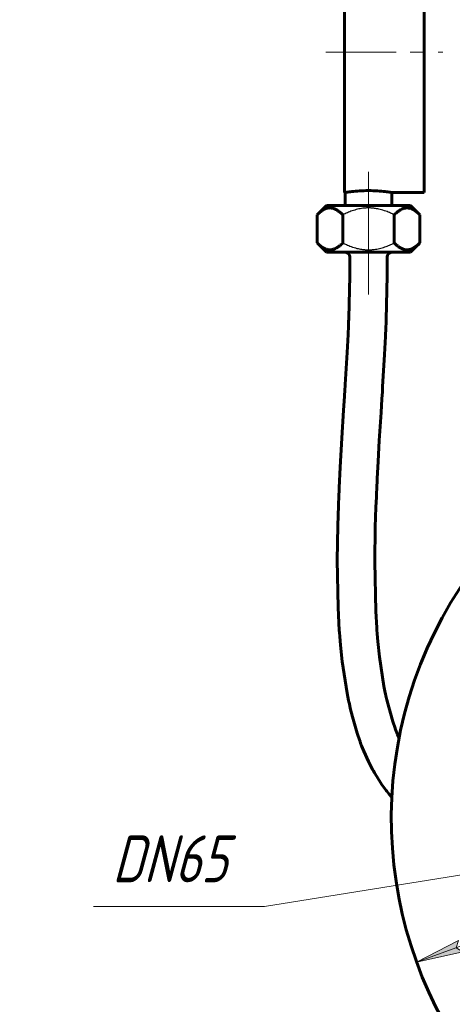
# Model space of a CAD drawing. Header units: millimetres. Extents: x 0 to 420, y 0 to 297.
# Tile 11 of 15: x 218 to 264, y 109 to 214. Entities that reach past the tile are written whole.
import ezdxf

# ---------------------------------------------------------------- set-up
doc = ezdxf.new("R2010")
doc.units = ezdxf.units.MM
for name, pattern in [('K5LT-1', [0]), ('K5LT_AXLED', [12, 7.5, -1.5, 1.5, -1.5]), ('K5LT_BASIC', [0]), ('K5LT_THIN', [0])]:
    doc.linetypes.add(name, pattern=pattern)
doc.layers.add('Системный слой', color=7, linetype='Continuous')
doc.layers.add('Системный слой (1)', color=251, linetype='Continuous', true_color=0x6c6c6c)
doc.styles.add('KDIMTEXTSTYLE', font='GOST_AU.SHX', dxfattribs={"width": 0.96, "oblique": 15, "height": 5})
doc.styles.add('KTEXTSTYLE', font='GOST_AU.SHX', dxfattribs={"width": 0.56, "height": 5})
doc.dimstyles.new('KDIMSTYLE (0.50)', dxfattribs={"dimtxt": 5, "dimasz": 1, "dimexe": 2, "dimexo": 0, "dimgap": 1, "dimtad": 1, "dimlfac": 2, "dimtxsty": 'KDIMTEXTSTYLE', "dimsah": 1, "dimcen": 0, "dimdle": 1, "dimadec": 0, "dimazin": 0, "dimtfac": 0.667, "dimtmove": 0, "dimatfit": 3, "dimfxl": 1, "dimtvp": 1, "dimtolj": 1, "dimtzin": 0, "dimarcsym": 0})

# ---------------------------------------------------------------- blocks, each defined once
blk = doc.blocks.new('U90')
at = {"layer": 'Системный слой (1)', "color": 143, "linetype": 'K5LT_BASIC', "lineweight": 60, "true_color": 0x33acca}
for p, q in [((252.92, 225.96), (252.92, 210.96)), ((252.92, 210.96), (252.92, 195.96))]:
    blk.add_line(p, q, dxfattribs=at)
blk = doc.blocks.new('U91')
at = {"layer": 'Системный слой (1)', "color": 143, "linetype": 'K5LT_BASIC', "lineweight": 60, "true_color": 0x33acca}
for p, q in [((261.42, 225.96), (261.42, 210.96)), ((261.42, 210.96), (261.42, 195.96))]:
    blk.add_line(p, q, dxfattribs=at)
blk = doc.blocks.new('U92')
at = {"layer": 'Системный слой (1)', "color": 143, "linetype": 'K5LT_BASIC', "lineweight": 60, "true_color": 0x33acca}
for p, q in [((252.92, 195.96), (252.98, 195.96)), ((257.98, 195.96), (261.42, 195.96))]:
    blk.add_line(p, q, dxfattribs=at)
blk = doc.blocks.new('U93')
at = {"layer": 'Системный слой (1)', "color": 143, "linetype": 'K5LT_BASIC', "lineweight": 60, "true_color": 0x33acca}
for p, q in [((253.48, 187.09), (253.38, 182.56)), ((253.36, 182.22), (253.34, 181.75)), ((253.37, 182.45), (253.36, 182.22)), ((253.38, 182.56), (253.37, 182.45)), ((253.3, 180.82), (253.2, 178.9)), ((253.34, 181.75), (253.3, 180.82)), ((253.2, 178.9), (253, 175.49)), ((253, 175.49), (252.99, 175.31)), ((252.96, 174.95), (252.92, 174.21)), ((252.99, 175.31), (252.96, 174.95)), ((252.92, 174.21), (252.83, 172.74)), ((252.83, 172.74), (252.64, 169.74)), ((252.64, 169.74), (252.47, 166.65)), ((252.47, 166.65), (252.36, 164.44)), ((252.35, 164.17), (252.32, 163.63)), ((252.36, 164.44), (252.35, 164.17)), ((252.32, 163.63), (252.28, 162.55)), ((252.28, 162.55), (252.21, 160.38)), ((252.21, 160.38), (252.15, 156.75)), ((252.15, 156.75), (252.24, 151.67)), ((252.24, 151.67), (252.37, 149.24)), ((252.37, 149.24), (252.39, 149.02)), ((252.39, 149.02), (252.42, 148.57)), ((252.42, 148.57), (252.5, 147.68)), ((252.5, 147.68), (252.68, 145.92)), ((252.68, 145.92), (253.2, 142.54)), ((253.2, 142.54), (253.36, 141.74)), ((253.36, 141.74), (253.39, 141.62)), ((253.39, 141.62), (253.44, 141.39)), ((253.44, 141.39), (253.54, 140.93)), ((253.54, 140.93), (253.77, 140.02)), ((253.77, 140.02), (254.28, 138.26)), ((254.28, 138.26), (254.56, 137.44)), ((254.56, 137.44), (254.59, 137.37)), ((254.59, 137.37), (254.64, 137.22)), ((254.64, 137.22), (254.75, 136.93)), ((254.75, 136.93), (254.98, 136.36)), ((254.98, 136.36), (255.48, 135.25)), ((255.48, 135.25), (255.91, 134.41)), ((255.91, 134.41), (255.94, 134.36)), ((255.94, 134.36), (256, 134.25)), ((256, 134.25), (256.12, 134.04)), ((256.12, 134.04), (256.36, 133.63)), ((256.36, 133.63), (256.88, 132.83)), ((256.88, 132.83), (257.38, 132.15)), ((257.38, 132.15), (257.4, 132.13)), ((257.4, 132.13), (257.45, 132.07)), ((257.45, 132.07), (257.54, 131.95)), ((257.54, 131.95), (257.7, 131.75)), ((257.7, 131.75), (257.95, 131.47)), ((257.95, 131.47), (257.97, 131.44))]:
    blk.add_line(p, q, dxfattribs=at)
blk = doc.blocks.new('U94')
at = {"layer": 'Системный слой (1)', "color": 143, "linetype": 'K5LT_BASIC', "lineweight": 60, "true_color": 0x33acca}
for p, q in [((257.48, 187.09), (257.38, 182.4)), ((257.36, 182.05), (257.34, 181.58)), ((257.37, 182.28), (257.36, 182.05)), ((257.38, 182.4), (257.37, 182.28)), ((257.34, 181.58), (257.3, 180.62)), ((257.3, 180.62), (257.19, 178.67)), ((257.19, 178.67), (256.99, 175.24)), ((256.96, 174.7), (256.91, 173.96)), ((256.98, 175.06), (256.96, 174.7)), ((256.99, 175.24), (256.98, 175.06)), ((256.91, 173.96), (256.82, 172.49)), ((256.82, 172.49), (256.63, 169.49)), ((256.63, 169.49), (256.51, 167.27)), ((256.51, 167.27), (256.41, 165.46)), ((256.41, 165.46), (256.36, 164.26)), ((256.34, 163.99), (256.32, 163.46)), ((256.36, 164.26), (256.34, 163.99)), ((256.32, 163.46), (256.28, 162.4)), ((256.28, 162.4), (256.21, 160.27)), ((256.21, 160.27), (256.15, 156.55)), ((256.15, 156.55), (256.26, 151.3)), ((256.26, 151.3), (256.36, 149.52)), ((256.36, 149.52), (256.38, 149.31)), ((256.38, 149.31), (256.41, 148.88)), ((256.41, 148.88), (256.48, 148.04)), ((256.48, 148.04), (256.65, 146.4)), ((256.65, 146.4), (257.13, 143.29)), ((257.13, 143.29), (257.27, 142.57)), ((257.27, 142.57), (257.3, 142.46)), ((257.3, 142.46), (257.34, 142.25)), ((257.34, 142.25), (257.44, 141.84)), ((257.44, 141.84), (257.64, 141.03)), ((257.64, 141.03), (258.08, 139.5)), ((258.08, 139.5), (258.32, 138.82)), ((258.32, 138.82), (258.33, 138.77)), ((258.33, 138.77), (258.37, 138.68)), ((258.37, 138.68), (258.44, 138.49)), ((258.44, 138.49), (258.58, 138.13)), ((258.58, 138.13), (258.74, 137.74))]:
    blk.add_line(p, q, dxfattribs=at)
blk = doc.blocks.new('D5')
at = {"layer": 'Системный слой (1)'}
for points in [[(272.25, 137.39), (272.9, 137.89), (267.9, 138.55), (272.56, 136.62)], [(337.93, 119.78), (333.27, 121.71), (333.58, 120.94), (332.93, 120.43)]]:
    blk.add_hatch(color=7, dxfattribs=at).paths.add_polyline_path(points)
at = {"layer": 'Системный слой (1)', "color": 7, "linetype": 'K5LT_THIN', "lineweight": 18, "true_color": 0xffffff}
for p, q in [((267.9, 138.55), (272.9, 137.89)), ((272.56, 136.62), (267.9, 138.55)), ((267.9, 138.55), (337.93, 119.78)), ((272.9, 137.89), (272.25, 137.39)), ((272.25, 137.39), (272.56, 136.62)), ((332.93, 120.43), (333.58, 120.94)), ((333.58, 120.94), (333.27, 121.71)), ((333.27, 121.71), (337.93, 119.78)), ((337.93, 119.78), (332.93, 120.43)), ((337.93, 119.78), (354.72, 115.27)), ((354.72, 115.27), (371.79, 115.27))]:
    blk.add_line(p, q, dxfattribs=at)
blk.add_wipeout([(356.72, 116.27), (356.72, 123.65), (369.27, 123.65), (369.27, 116.27)]).dxf.layer = 'Системный слой (1)'
at = {"layer": 'Системный слой (1)', "color": 7, "char_height": 5, "attachment_point": 1, "style": 'KTEXTSTYLE'}
for s, insert in [('\\H5.0;\\W1.000;\\Q15;\\Q15;\\W0.960;∅', (356.72, 122.86)), ('\\H5.0;\\W1.000;\\Q15;\\Q15;\\W0.960;145', (360.03, 122.86))]:
    blk.add_mtext(s, dxfattribs=dict(at, insert=insert))
blk = doc.blocks.new('KDIMARROW_01')
at = {"layer": 'Системный слой'}
blk.add_hatch(color=0, dxfattribs=at).paths.add_polyline_path([(-5, -0.66), (0, 0), (-5, 0.66), (-4.5, 0)])
at = {"layer": 'Системный слой', "color": 0, "linetype": 'K5LT_THIN', "lineweight": 18}
for p, q in [((-4.5, 0), (-5, 0.66)), ((-5, 0.66), (0, 0)), ((0, 0), (-5, -0.66)), ((-5, -0.66), (-4.5, 0))]:
    blk.add_line(p, q, dxfattribs=at)
at = {"layer": 'Системный слой (1)', "color": 0, "linetype": 'K5LT_THIN', "lineweight": 18}
blk.add_line((302.92, 129.16), (302.42, 129.16), dxfattribs=at)
blk = doc.blocks.new('D6')
at = {"layer": 'Системный слой (1)'}
for points in [[(340.75, 142.16), (345.23, 144.49), (340.3, 143.4), (341, 142.95)], [(265.53, 114.93), (264.84, 115.37), (265.08, 116.16), (260.6, 113.84)]]:
    blk.add_hatch(color=7, dxfattribs=at).paths.add_polyline_path(points)
at = {"layer": 'Системный слой (1)', "color": 7, "linetype": 'K5LT_THIN', "lineweight": 18, "true_color": 0xffffff}
for p, q in [((345.23, 144.49), (354.72, 147.92)), ((354.72, 147.92), (372.32, 147.92)), ((260.6, 113.84), (345.23, 144.49)), ((340.3, 143.4), (345.23, 144.49)), ((345.23, 144.49), (340.75, 142.16)), ((341, 142.95), (340.3, 143.4)), ((340.75, 142.16), (341, 142.95)), ((260.6, 113.84), (265.08, 116.16)), ((265.08, 116.16), (264.84, 115.37)), ((265.53, 114.93), (260.6, 113.84)), ((264.84, 115.37), (265.53, 114.93))]:
    blk.add_line(p, q, dxfattribs=at)
blk.add_wipeout([(356.72, 148.92), (356.72, 156.31), (369.77, 156.31), (369.77, 148.92)]).dxf.layer = 'Системный слой (1)'
at = {"layer": 'Системный слой (1)', "color": 7, "char_height": 5, "attachment_point": 1, "style": 'KTEXTSTYLE'}
for s, insert in [('\\H5.0;\\W1.000;\\Q15;\\Q15;\\W0.960;∅', (356.72, 155.51)), ('\\H5.0;\\W1.000;\\Q15;\\Q15;\\W0.960;180', (360.03, 155.51))]:
    blk.add_mtext(s, dxfattribs=dict(at, insert=insert))
blk = doc.blocks.new('D8')
at = {"layer": 'Системный слой (1)'}
for points in [[(314.13, 130.3), (318.96, 131.74), (313.92, 131.6), (314.52, 131.02)], [(291.91, 126.73), (291.31, 127.3), (291.7, 128.03), (286.87, 126.59)]]:
    blk.add_hatch(color=7, dxfattribs=at).paths.add_polyline_path(points)
at = {"layer": 'Системный слой (1)', "color": 7, "linetype": 'K5LT_THIN', "lineweight": 18, "true_color": 0xffffff}
for p, q in [((318.96, 131.74), (286.87, 126.59)), ((313.92, 131.6), (318.96, 131.74)), ((314.52, 131.02), (313.92, 131.6)), ((318.96, 131.74), (314.13, 130.3)), ((314.13, 130.3), (314.52, 131.02)), ((286.87, 126.59), (291.7, 128.03)), ((291.7, 128.03), (291.31, 127.3)), ((291.31, 127.3), (291.91, 126.73)), ((286.87, 126.59), (244.4, 119.78)), ((291.91, 126.73), (286.87, 126.59)), ((244.4, 119.78), (226.15, 119.78))]:
    blk.add_line(p, q, dxfattribs=at)
blk.add_wipeout([(228.15, 120.78), (228.15, 128.16), (241.83, 128.16), (241.83, 120.78)]).dxf.layer = 'Системный слой (1)'
at = {"layer": 'Системный слой (1)', "color": 7, "insert": (228.15, 127.36), "char_height": 5, "attachment_point": 1, "style": 'KTEXTSTYLE'}
blk.add_mtext('\\H5.0;\\W1.000;\\Q15;\\Q15;\\W0.960;DN65', dxfattribs=at)

msp = doc.modelspace()

# ---------------------------------------------------------------- linework, layer by layer
at = {"layer": 'Системный слой (1)', "color": 30, "linetype": 'K5LT_AXLED', "lineweight": 18, "true_color": 0xff8000}
for p, q in [((250.9157, 210.9633), (263.4157, 210.9633)), ((255.4812, 198.1731), (255.4812, 191.5883)), ((255.4812, 192.5883), (255.4812, 185.0883))]:
    msp.add_line(p, q, dxfattribs=at)
at = {"layer": 'Системный слой (1)', "color": 143, "linetype": 'K5LT_BASIC', "lineweight": 60, "true_color": 0x33acca}
for p, q in [((252.9812, 195.9633), (252.9812, 194.5883)), ((257.9812, 195.9633), (257.9812, 194.5883)), ((249.9963, 193.5883), (250.9963, 194.5883)), ((259.966, 194.5883), (250.9963, 194.5883)), ((260.966, 193.5883), (259.966, 194.5883)), ((249.9963, 190.5883), (249.9963, 193.5883)), ((252.7387, 190.5883), (252.7387, 193.5883)), ((258.2236, 190.5883), (258.2236, 193.5883)), ((260.966, 190.5883), (260.966, 193.5883)), ((250.9963, 189.5883), (249.9963, 190.5883)), ((259.966, 189.5883), (260.966, 190.5883)), ((259.966, 189.5883), (250.9963, 189.5883)), ((253.4812, 189.0883), (253.4812, 187.0883)), ((257.4812, 189.0883), (257.4812, 187.0883))]:
    msp.add_line(p, q, dxfattribs=at)
for centre, radius, start, end in [((252.9812, 189.0883), 0.5, 0, 90), ((257.9812, 189.0883), 0.5, 90, 180), ((302.9157, 129.1634), 45, 303.55731, 236.44269)]:
    msp.add_arc(centre, radius, start, end, dxfattribs=at)
for points, knots in [([(252.9812, 195.9633), (252.9812, 195.9634), (253.0442, 195.9743), (253.2995, 196.0136), (253.4918, 196.0416), (253.935, 196.0942), (254.2158, 196.1223), (254.8315, 196.1621), (255.1666, 196.1731), (255.7957, 196.1731), (256.1308, 196.1621), (256.7466, 196.1223), (257.0273, 196.0942), (257.4706, 196.0416), (257.6629, 196.0136), (257.9182, 195.9742), (257.9811, 195.9634), (257.9812, 195.9633)], [0.75493639, 0.75493639, 0.75493639, 0.75493639, 0.94360894, 0.94360894, 1.13232872, 1.13232872, 1.32105353, 1.32105353, 1.50977834, 1.50977834, 1.69850315, 1.69850315, 1.88722797, 1.88722797, 2.07594774, 2.07594774, 2.26465285, 2.26465285, 2.26465285, 2.26465285]), ([(252.7387, 193.5883), (252.6458, 193.6813), (252.4729, 193.8413), (252.2555, 194.0061), (252.0804, 194.1162), (251.9406, 194.1898), (251.7983, 194.2481), (251.6719, 194.2863), (251.554, 194.3103), (251.4414, 194.3227), (251.3294, 194.3243), (251.2189, 194.3156), (251.1094, 194.2968), (251.0001, 194.2683), (250.8516, 194.2163), (250.6433, 194.1154), (250.399, 193.9505), (250.1768, 193.7633), (250.0501, 193.6421), (249.9963, 193.5883)], [0, 0, 0, 0, 2.17849954, 3.98439674, 4.86679106, 6.02120828, 7.01083009, 7.90809648, 8.69674267, 9.48905783, 10.26890851, 11.04026482, 11.80426392, 12.56827522, 13.34595377, 14.96064791, 17.05625394, 18.73596557, 20, 20, 20, 20]), ([(260.966, 193.5883), (260.873, 193.6813), (260.7001, 193.8413), (260.4827, 194.0061), (260.3076, 194.1162), (260.1678, 194.1898), (260.0255, 194.2481), (259.8991, 194.2863), (259.7813, 194.3103), (259.6687, 194.3227), (259.5567, 194.3243), (259.4461, 194.3156), (259.3366, 194.2968), (259.2274, 194.2683), (259.0788, 194.2163), (258.8706, 194.1154), (258.6263, 193.9505), (258.404, 193.7633), (258.2773, 193.6421), (258.2236, 193.5883)], [0, 0, 0, 0, 2.17849954, 3.98439674, 4.86679106, 6.02120828, 7.01083009, 7.90809648, 8.69674267, 9.48905783, 10.26890851, 11.04026482, 11.80426392, 12.56827522, 13.34595377, 14.96064791, 17.05625394, 18.73596557, 20, 20, 20, 20]), ([(249.9963, 190.5883), (250.0893, 190.4954), (250.2622, 190.3354), (250.4796, 190.1706), (250.6547, 190.0604), (250.7945, 189.9869), (250.9368, 189.9286), (251.0632, 189.8904), (251.181, 189.8664), (251.2937, 189.854), (251.4056, 189.8524), (251.5162, 189.8611), (251.6257, 189.8799), (251.735, 189.9084), (251.8835, 189.9604), (252.0918, 190.0613), (252.3361, 190.2262), (252.5583, 190.4134), (252.685, 190.5346), (252.7387, 190.5883)], [0, 0, 0, 0, 2.17849954, 3.98439674, 4.86679106, 6.02120828, 7.01083009, 7.90809648, 8.69674267, 9.48905783, 10.26890851, 11.04026482, 11.80426392, 12.56827522, 13.34595377, 14.96064791, 17.05625394, 18.73596557, 20, 20, 20, 20]), ([(258.2236, 190.5883), (258.3165, 190.4954), (258.4895, 190.3354), (258.7069, 190.1706), (258.8819, 190.0604), (259.0218, 189.9869), (259.1641, 189.9286), (259.2905, 189.8904), (259.4083, 189.8664), (259.5209, 189.854), (259.6329, 189.8524), (259.7434, 189.8611), (259.8529, 189.8799), (259.9622, 189.9084), (260.1107, 189.9604), (260.319, 190.0613), (260.5633, 190.2262), (260.7855, 190.4134), (260.9122, 190.5346), (260.966, 190.5883)], [0, 0, 0, 0, 2.17849954, 3.98439674, 4.86679106, 6.02120828, 7.01083009, 7.90809648, 8.69674267, 9.48905783, 10.26890851, 11.04026482, 11.80426392, 12.56827522, 13.34595377, 14.96064791, 17.05625394, 18.73596557, 20, 20, 20, 20])]:
    msp.add_open_spline(points, degree=3, knots=knots, dxfattribs=at)
at = {"layer": 'Системный слой (1)', "color": 7, "linetype": 'K5LT-1'}
for points in [[(258.2236, 193.5883), (258.0959, 193.6521), (257.8026, 193.7913), (257.3031, 193.9946), (256.764, 194.1629), (256.3326, 194.2516), (256.0904, 194.2848), (255.9892, 194.2962), (255.8954, 194.3056), (255.7722, 194.315), (255.6256, 194.3217), (255.4803, 194.3239), (255.3342, 194.3217), (255.1866, 194.3148), (255.0393, 194.3034), (254.8437, 194.2823), (254.6008, 194.2451), (254.3093, 194.1835), (254.0187, 194.1057), (253.6547, 193.9888), (253.2253, 193.8211), (252.8994, 193.6686), (252.7387, 193.5883)], [(252.7387, 190.5883), (252.8664, 190.5246), (253.1597, 190.3854), (253.6592, 190.1821), (254.1983, 190.0138), (254.6297, 189.9251), (254.872, 189.8919), (254.9731, 189.8805), (255.0669, 189.8711), (255.1901, 189.8617), (255.3368, 189.855), (255.482, 189.8528), (255.6282, 189.855), (255.7757, 189.8619), (255.9231, 189.8733), (256.1186, 189.8944), (256.3615, 189.9316), (256.653, 189.9932), (256.9436, 190.071), (257.3076, 190.1878), (257.737, 190.3556), (258.0629, 190.5081), (258.2236, 190.5883)]]:
    msp.add_open_spline(points, degree=3, knots=[0, 0, 0, 0, 3.28870516, 7.47432991, 12.41787184, 16.27995306, 17.6095158, 18.04856422, 18.6245047, 19.77638566, 20.88819283, 22, 23.13184407, 24.26368813, 25.3955322, 26.52737626, 28.79106439, 31.05475252, 33.38688669, 35.71902085, 39.85951042, 44, 44, 44, 44], dxfattribs=at)

# ---------------------------------------------------------------- block references
at = {"layer": 'Системный слой (1)'}
for name in ['U90', 'U91', 'U92', 'U93', 'U94']:
    msp.add_blockref(name, (0, 0), dxfattribs=at)

# ---------------------------------------------------------------- next in the draw order: dimensions: what is measured, and where the dimension line sits
at = {"layer": 'Системный слой (1)', "color": 7}
dim = msp.add_diameter_dim_2p(p1=(232.8889, 147.9384), p2=(372.9424, 110.3884), dimstyle='KDIMSTYLE (0.50)', override={"dimtih": 1, "dimtoh": 1, "dimpost": '\\H5.0;\\W0.960;\\Q15;<>', "dimblk1": 'KDIMARROW_01', "dimblk2": 'KDIMARROW_01', "dimclrt": 7, "dimtol": 1, "dimtp": 0, "dimtm": 0, "dimtdec": 5, "dimtmove": 1, "dimatfit": 2, "dimtolj": 1}, dxfattribs=at)
dim.commit()
dim.dimension.update_dxf_attribs({"geometry": 'D5', "text_midpoint": (356.7242, 115.2729), "dimtype": 163})

# ---------------------------------------------------------------- next in the draw order: dimensions: what is measured, and where the dimension line sits
dim = msp.add_diameter_dim_2p(p1=(218.2932, 98.5198), p2=(387.5382, 159.807), dimstyle='KDIMSTYLE (0.50)', override={"dimtih": 1, "dimtoh": 1, "dimpost": '\\H5.0;\\W0.960;\\Q15;<>', "dimblk1": 'KDIMARROW_01', "dimblk2": 'KDIMARROW_01', "dimclrt": 7, "dimtol": 1, "dimtp": 0, "dimtm": 0, "dimtdec": 5, "dimtmove": 1, "dimatfit": 2, "dimtolj": 1}, dxfattribs=at)
dim.commit()
dim.dimension.update_dxf_attribs({"geometry": 'D6', "text_midpoint": (356.7242, 147.9244), "dimtype": 163})

# ---------------------------------------------------------------- next in the draw order: dimensions: what is measured, and where the dimension line sits
dim = msp.add_diameter_dim_2p(p1=(335.0053, 134.3116), p2=(270.826, 124.0152), dimstyle='KDIMSTYLE (0.50)', override={"dimtih": 1, "dimtoh": 1, "dimpost": '\\H5.0;\\W0.960;\\Q15;<>', "dimblk1": 'KDIMARROW_01', "dimblk2": 'KDIMARROW_01', "dimclrt": 7, "dimtol": 1, "dimtp": 0, "dimtm": 0, "dimtdec": 5, "dimtmove": 1, "dimatfit": 2, "dimtolj": 1}, dxfattribs=at)
dim.commit()
dim.dimension.update_dxf_attribs({"geometry": 'D8', "text_midpoint": (242.4021, 119.7759), "dimtype": 163})

doc.saveas('drawing.dxf')
